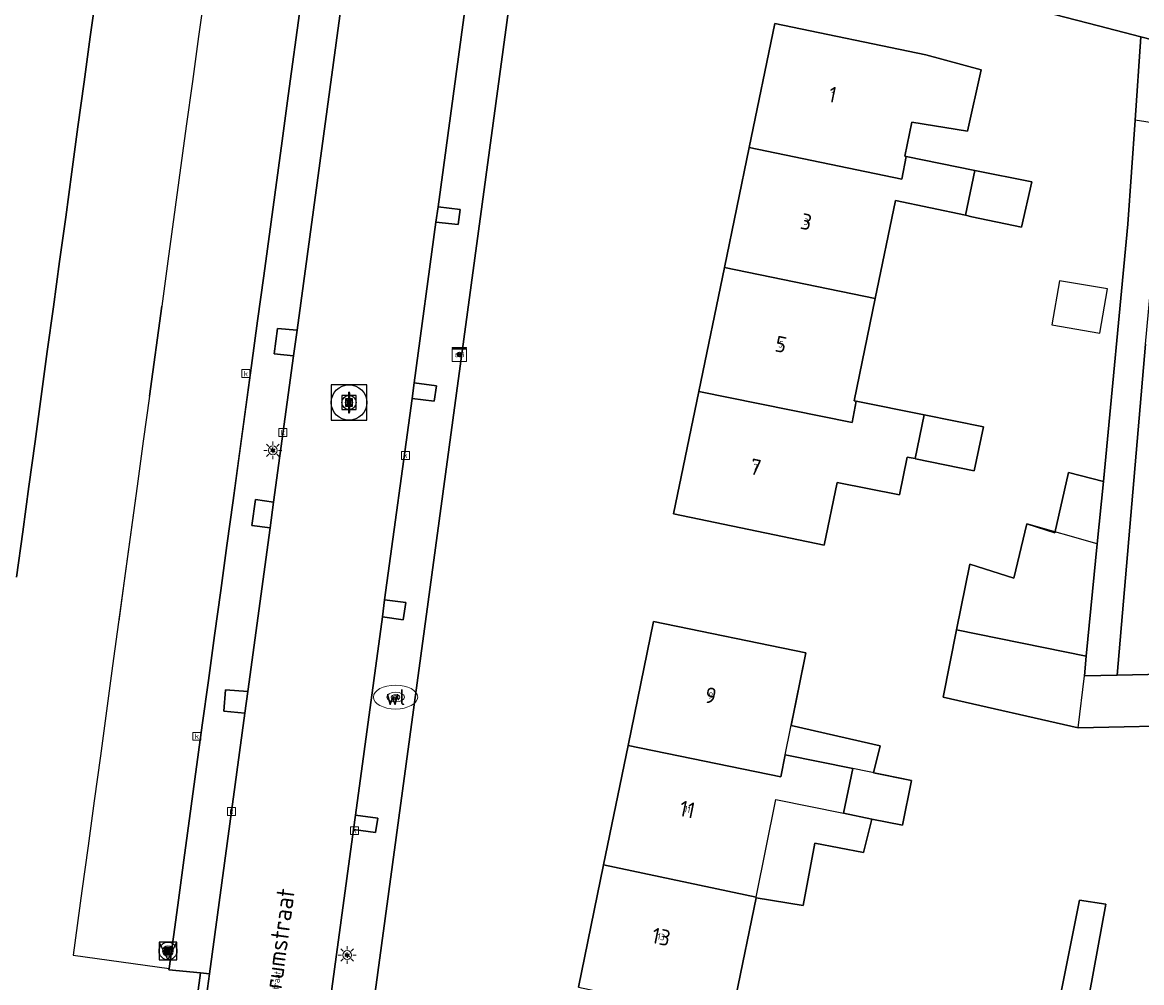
# Model space of a CAD drawing. Header units: metres. Extents: x 197147 to 199131, y 355511 to 356703.
# Tile 132 of 225: x 198381 to 198444, y 355885 to 355939. Entities that reach past the tile are written whole.
import ezdxf
from ezdxf.enums import TextEntityAlignment as Align

# ---------------------------------------------------------------- set-up
doc = ezdxf.new("R2010")
doc.units = ezdxf.units.M
for name, color, linetype, lineweight in [('B-WE-GR-BEPLANTING_CULTUUR_HEESTERS-G', 252, 'Continuous', 18), ('B-WE-KL-ET_LS_OV_LICHTMAST-S', 252, 'Continuous', 25), ('B-WE-KL-WATER_PUT-S', 252, 'Continuous', 25), ('B-WE-KL-WATER_PUT-S @ 0.05', 252, 'Continuous', 25), ('B-WE-KL-WATER_PUT-S @ 0.1', 252, 'Continuous', 25), ('B-WE-KL-WATER_PUT-S @ 0.2', 252, 'Continuous', 25), ('B-WE-KL-WATER_PUT-S @ 0.5 (1)', 252, 'Continuous', 25), ('B-WE-KL-WATER_PUT-S @ 0.5 (2)', 252, 'Continuous', 25), ('B-WE-OG-BEBOUWING_STRAATNAAM-T18', 252, 'Continuous', 18), ('B-WE-OG-TERREIN_ERF-G', 252, 'Continuous', 18), ('B-WE-RI-GWA_KOLK-S', 252, 'Continuous', 25), ('B-WE-RI-GWA_RIOOLPUT-S', 252, 'Continuous', 25), ('B-WE-RI-GWA_RIOOLPUT-S @ 0.05', 252, 'Continuous', 25), ('B-WE-RI-GWA_RIOOLPUT-S @ 0.1', 252, 'Continuous', 25), ('B-WE-RI-GWA_RIOOLPUT-S @ 0.2', 252, 'Continuous', 25), ('B-WE-RI-GWA_RIOOLPUT-S @ 0.5 (1)', 252, 'Continuous', 25), ('B-WE-RI-GWA_RIOOLPUT-S @ 0.5 (2)', 252, 'Continuous', 25), ('B-WE-VH-ONVERHARD-G', 252, 'Continuous', 18), ('B-WE-VH-VERHARDING_ASFALT-G', 252, 'Continuous', 18), ('B-WE-VH-VERHARDING_BEDRIJFSVLOERPLAAT-G', 252, 'Continuous', 18), ('B-WE-VH-VERHARDING_BETONSTRAATSTEEN-G', 252, 'Continuous', 18), ('B-WE-VH-VERHARDING_OPEN-G', 252, 'Continuous', 18), ('B-WE-VH-VERHARDING_TEGEL-G', 252, 'Continuous', 18), ('X-XX-AL-ALGEMEEN-G', 7, 'Continuous', 18), ('X-XX-AL-ALGEMEEN-S', 7, 'Continuous', 25), ('X-XX-AL-ALGEMEEN-S @ 0.05', 7, 'Continuous', 25), ('X-XX-AL-ALGEMEEN-S @ 0.1', 7, 'Continuous', 25), ('X-XX-AL-ALGEMEEN-S @ 0.2', 7, 'Continuous', 25), ('X-XX-AL-ALGEMEEN-S @ 0.5 (1)', 7, 'Continuous', 25), ('X-XX-AL-ALGEMEEN-S @ 0.5 (2)', 7, 'Continuous', 25)]:
    doc.layers.add(name, color=color, linetype=linetype, lineweight=lineweight)
for name, color, linetype in [('B-WE-GR-BEPLANTING_CULTUUR_HEESTERS-GV', 252, 'Continuous'), ('B-WE-IE-MEUBILAIR_WEGMEUBILAIR-GV', 252, 'Continuous'), ('B-WE-IE-MEUBILAIR_WEGMEUBILAIR-S', 252, 'Continuous'), ('B-WE-IE-MEUBILAIR_WEGMEUBILAIR-S @ 0.05', 252, 'Continuous'), ('B-WE-IE-MEUBILAIR_WEGMEUBILAIR-S @ 0.1', 252, 'Continuous'), ('B-WE-IE-MEUBILAIR_WEGMEUBILAIR-S @ 0.2', 252, 'Continuous'), ('B-WE-IE-MEUBILAIR_WEGMEUBILAIR-S @ 0.5 (1)', 252, 'Continuous'), ('B-WE-IE-MEUBILAIR_WEGMEUBILAIR-S @ 0.5 (2)', 252, 'Continuous'), ('B-WE-KL-DATA_CAI-S', 252, 'Continuous'), ('B-WE-OG-BEBOUWING-GV', 252, 'Continuous'), ('B-WE-OG-BEBOUWING_HUISNUMMER-T18', 252, 'Continuous'), ('B-WE-OG-BEBOUWING_STRAATNAAM-T35', 252, 'Continuous'), ('B-WE-OG-TERREIN_ERF-GV', 252, 'Continuous'), ('B-WE-RI-HWA_KOLK-S', 253, 'Continuous'), ('B-WE-VH-ONVERHARD-GV', 253, 'Continuous'), ('B-WE-VH-VERHARDING_ASFALT-GV', 253, 'Continuous'), ('B-WE-VH-VERHARDING_BETON-GV', 253, 'Continuous'), ('B-WE-VH-VERHARDING_BETONSTRAATSTEEN-GV', 253, 'Continuous'), ('B-WE-VH-VERHARDING_OPEN-GV', 253, 'Continuous'), ('B-WE-VH-VERHARDING_TEGEL-GV', 253, 'Continuous')]:
    doc.layers.add(name, color=color, linetype=linetype)
doc.styles.add('NLCS-ISO', font='NLCS-ISO.ttf')
doc.styles.add('NLCS-ISO-ANNOTATIEF-T18', font='NLCS-ISO.ttf', dxfattribs={"height": 1.8})
doc.styles.add('NLCS-ISO-M-T18', font='NLCS-ISO.ttf', dxfattribs={"height": 1.8})
doc.styles.add('NLCS-ISO-M200-T25', font='NLCS-ISO.ttf')

# ---------------------------------------------------------------- blocks, each defined once
blk = doc.blocks.new('BGT-CAIKAST-SO')
at = {"color": 0, "linetype": 'ByBlock', "lineweight": 18}
for points in [[(-2, 2), (2, 2), (2, 1.68), (-2, 1.68)], [(-2, 1.52), (2, 1.52), (2, -2), (-2, -2)]]:
    blk.add_lwpolyline(points, close=True, dxfattribs=at)
at = {"color": 0, "linetype": 'ByBlock', "lineweight": 18, "style": 'NLCS-ISO-M-T18'}
blk.add_text('cai', height=1.5, dxfattribs=at).set_placement((0, 0), align=Align.MIDDLE_CENTER)
blk = doc.blocks.new('BGT-LICHTMAST-SO')
at = {"color": 0, "linetype": 'ByBlock', "lineweight": 18}
for points in [[(-1.25, 0), (-2, 0)], [(-1.41, 1.41), (-0.88, 0.88)], [(0, 2), (0, 1.25)], [(0.88, 0.88), (1.41, 1.41)], [(2, 0), (1.25, 0)], [(-1.41, -1.41), (-0.88, -0.88)], [(0, -1.25), (0, -2)], [(0.88, -0.88), (1.41, -1.41)]]:
    blk.add_lwpolyline(points, dxfattribs=at)
blk.add_circle((0, 0), 1, dxfattribs=at)
blk = doc.blocks.new('BGT-VERKEERSBORDPAAL-SO')
at = {"color": 0, "linetype": 'ByBlock', "lineweight": 18}
blk.add_circle((0, 0), 1.5, dxfattribs=at)
at = {"color": 0, "linetype": 'ByBlock', "lineweight": 18, "style": 'NLCS-ISO-M-T18'}
blk.add_text('vb', height=1.5, dxfattribs=at).set_placement((0, 0.13), align=Align.MIDDLE_CENTER)
blk = doc.blocks.new('BGT-KOLK-SO')
at = {"color": 0, "linetype": 'ByBlock', "lineweight": 18}
blk.add_lwpolyline([(-0.045, -0.045), (0.045, -0.045), (0.045, 0.045), (-0.045, 0.045)], close=True, dxfattribs=at)
at = {"color": 0, "linetype": 'ByBlock', "lineweight": 18, "style": 'NLCS-ISO-M-T18'}
blk.add_text('k', height=0.06, dxfattribs=at).set_placement((0, 0), align=Align.MIDDLE_CENTER)
blk = doc.blocks.new('BGT-WATERLEIDINGPUT-SO')
at = {"color": 0, "linetype": 'ByBlock', "lineweight": 18}
blk.add_ellipse((0, 0), major_axis=(2.5, 0), ratio=0.54, dxfattribs=at)
at = {"color": 0, "linetype": 'ByBlock', "lineweight": 18, "style": 'NLCS-ISO-M-T18'}
blk.add_text('wl', height=1.5, dxfattribs=at).set_placement((0, 0), align=Align.MIDDLE_CENTER)
blk = doc.blocks.new('SIE-WEG_AFVALBAK_TYPE_01')
for radius in [0.25, 0.156]:
    blk.add_circle((0, 0), radius)
blk = doc.blocks.new('*U861')
at = {"layer": 'X-XX-AL-ALGEMEEN-S @ 0.05', "xscale": 0.05, "yscale": 0.05, "zscale": 0.05}
blk.add_blockref('SIE-WEG_AFVALBAK_TYPE_01', (198405.413, 355920.295), dxfattribs=at)
at = {"layer": 'X-XX-AL-ALGEMEEN-S @ 0.1', "xscale": 0.1, "yscale": 0.1, "zscale": 0.1}
blk.add_blockref('SIE-WEG_AFVALBAK_TYPE_01', (198405.413, 355920.295), dxfattribs=at)
at = {"layer": 'X-XX-AL-ALGEMEEN-S @ 0.2', "xscale": 0.2, "yscale": 0.2, "zscale": 0.2}
blk.add_blockref('SIE-WEG_AFVALBAK_TYPE_01', (198405.413, 355920.295), dxfattribs=at)
at = {"layer": 'X-XX-AL-ALGEMEEN-S @ 0.5 (1)', "xscale": 0.5, "yscale": 0.5, "zscale": 0.5}
blk.add_blockref('SIE-WEG_AFVALBAK_TYPE_01', (198405.413, 355920.295), dxfattribs=at)
at = {"layer": 'X-XX-AL-ALGEMEEN-S @ 0.5 (2)', "xscale": 0.5, "yscale": 0.5, "zscale": 0.5}
blk.add_blockref('SIE-WEG_AFVALBAK_TYPE_01', (198405.413, 355920.295), dxfattribs=at)
blk = doc.blocks.new('B-SIE-WEG_LICHTMAST-SO')
at = {"ltscale": 0.1}
for p, q in [((-0.33, 0.19), (-0.67, 0.39)), ((0, 0.39), (0, 0.77)), ((0.33, 0.19), (0.67, 0.39)), ((-0.33, -0.19), (-0.67, -0.39)), ((0, -0.39), (0, -0.77)), ((0.33, -0.19), (0.67, -0.39))]:
    blk.add_line(p, q, dxfattribs=at)
at = {"flags": 128}
for points in [[(-0.35, 0.15), (0.35, 0.15)], [(-0.35, -0.15), (0.35, -0.15)]]:
    blk.add_lwpolyline(points, dxfattribs=at)
at = {"ltscale": 0.1}
blk.add_circle((0, 0), 0.386, dxfattribs=at)
at = {"style": 'NLCS-ISO'}
blk.add_attdef('TYPE', text='', height=0.549, dxfattribs=at).set_placement((0, 0.77), align=Align.BOTTOM_CENTER)
blk = doc.blocks.new('B-SIE-WEG_VERKEERSBORD_PAAL-SO')
blk.add_lwpolyline([(-1, -1), (1, -1), (1, 1), (-1, 1)], close=True)
at = {"flags": 128}
blk.add_lwpolyline([(-1, 1), (0, -1), (1, 1)], close=True, dxfattribs=at)
for radius in [1, 0.171]:
    blk.add_circle((0, 0), radius)
at = {"style": 'NLCS-ISO'}
blk.add_attdef('bordgegevens', text='', height=1.8, dxfattribs=at).set_placement((2.21, 3.21), align=Align.TOP_LEFT)
blk = doc.blocks.new('*U907')
at = {"layer": 'B-WE-IE-MEUBILAIR_WEGMEUBILAIR-S @ 0.05', "xscale": 0.05, "yscale": 0.05, "zscale": 0.05}
blk.add_blockref('B-SIE-WEG_VERKEERSBORD_PAAL-SO', (198388.982, 355886.642), dxfattribs=at)
at = {"layer": 'B-WE-IE-MEUBILAIR_WEGMEUBILAIR-S @ 0.1', "xscale": 0.1, "yscale": 0.1, "zscale": 0.1}
blk.add_blockref('B-SIE-WEG_VERKEERSBORD_PAAL-SO', (198388.982, 355886.642), dxfattribs=at)
at = {"layer": 'B-WE-IE-MEUBILAIR_WEGMEUBILAIR-S @ 0.2', "xscale": 0.2, "yscale": 0.2, "zscale": 0.2}
blk.add_blockref('B-SIE-WEG_VERKEERSBORD_PAAL-SO', (198388.982, 355886.642), dxfattribs=at)
at = {"layer": 'B-WE-IE-MEUBILAIR_WEGMEUBILAIR-S @ 0.5 (1)', "xscale": 0.5, "yscale": 0.5, "zscale": 0.5}
blk.add_blockref('B-SIE-WEG_VERKEERSBORD_PAAL-SO', (198388.982, 355886.642), dxfattribs=at)
at = {"layer": 'B-WE-IE-MEUBILAIR_WEGMEUBILAIR-S @ 0.5 (2)', "xscale": 0.5, "yscale": 0.5, "zscale": 0.5}
blk.add_blockref('B-SIE-WEG_VERKEERSBORD_PAAL-SO', (198388.982, 355886.642), dxfattribs=at)
blk = doc.blocks.new('SRI-PUT_INSPECTIE-SO')
at = {"lineweight": -3, "flags": 128}
blk.add_lwpolyline([(-2, -2), (2, -2), (2, 2), (-2, 2)], close=True, dxfattribs=at)
at = {"lineweight": -3, "ltscale": 1.5}
blk.add_circle((0, 0), 2, dxfattribs=at)
at = {"ltscale": 0.1, "style": 'NLCS-ISO'}
blk.add_text('I', height=2.5, dxfattribs=at).set_placement((0, -0.01), align=Align.MIDDLE_CENTER)
blk = doc.blocks.new('*U1067')
at = {"layer": 'B-WE-RI-GWA_RIOOLPUT-S @ 0.05', "xscale": 0.05, "yscale": 0.05, "zscale": 0.05}
blk.add_blockref('SRI-PUT_INSPECTIE-SO', (198399.19, 355917.588), dxfattribs=at)
at = {"layer": 'B-WE-RI-GWA_RIOOLPUT-S @ 0.1', "xscale": 0.1, "yscale": 0.1, "zscale": 0.1}
blk.add_blockref('SRI-PUT_INSPECTIE-SO', (198399.19, 355917.588), dxfattribs=at)
at = {"layer": 'B-WE-RI-GWA_RIOOLPUT-S @ 0.2', "xscale": 0.2, "yscale": 0.2, "zscale": 0.2}
blk.add_blockref('SRI-PUT_INSPECTIE-SO', (198399.19, 355917.588), dxfattribs=at)
at = {"layer": 'B-WE-RI-GWA_RIOOLPUT-S @ 0.5 (1)', "xscale": 0.5, "yscale": 0.5, "zscale": 0.5}
blk.add_blockref('SRI-PUT_INSPECTIE-SO', (198399.19, 355917.588), dxfattribs=at)
at = {"layer": 'B-WE-RI-GWA_RIOOLPUT-S @ 0.5 (2)', "xscale": 0.5, "yscale": 0.5, "zscale": 0.5}
blk.add_blockref('SRI-PUT_INSPECTIE-SO', (198399.19, 355917.588), dxfattribs=at)
blk = doc.blocks.new('SKL-WATERLEIDINGPUT-SO')
at = {"color": 0, "linetype": 'ByBlock', "lineweight": 18}
blk.add_ellipse((0, 0), major_axis=(2.5, 0), ratio=0.54, dxfattribs=at)
at = {"color": 0, "linetype": 'ByBlock', "lineweight": 18, "style": 'NLCS-ISO'}
blk.add_text('wl', height=1.8, dxfattribs=at).set_placement((0, 0), align=Align.MIDDLE_CENTER)
blk = doc.blocks.new('*U1172')
at = {"layer": 'B-WE-KL-WATER_PUT-S @ 0.05', "xscale": 0.05, "yscale": 0.05, "zscale": 0.05}
blk.add_blockref('SKL-WATERLEIDINGPUT-SO', (198401.813, 355900.969), dxfattribs=at)
at = {"layer": 'B-WE-KL-WATER_PUT-S @ 0.1', "xscale": 0.1, "yscale": 0.1, "zscale": 0.1}
blk.add_blockref('SKL-WATERLEIDINGPUT-SO', (198401.813, 355900.969), dxfattribs=at)
at = {"layer": 'B-WE-KL-WATER_PUT-S @ 0.2', "xscale": 0.2, "yscale": 0.2, "zscale": 0.2}
blk.add_blockref('SKL-WATERLEIDINGPUT-SO', (198401.813, 355900.969), dxfattribs=at)
at = {"layer": 'B-WE-KL-WATER_PUT-S @ 0.5 (1)', "xscale": 0.5, "yscale": 0.5, "zscale": 0.5}
blk.add_blockref('SKL-WATERLEIDINGPUT-SO', (198401.813, 355900.969), dxfattribs=at)
at = {"layer": 'B-WE-KL-WATER_PUT-S @ 0.5 (2)', "xscale": 0.5, "yscale": 0.5, "zscale": 0.5}
blk.add_blockref('SKL-WATERLEIDINGPUT-SO', (198401.813, 355900.969), dxfattribs=at)

msp = doc.modelspace()

# ---------------------------------------------------------------- linework, layer by layer
at = {"layer": 'B-WE-GR-BEPLANTING_CULTUUR_HEESTERS-G', "ltscale": 0.2, "flags": 128}
msp.add_lwpolyline([(198396.456, 355939.963), (198396.11, 355937.426), (198395.764, 355934.889), (198395.418, 355932.353), (198395.072, 355929.816), (198394.726, 355927.279), (198394.38, 355924.742), (198394.033, 355922.205), (198393.687, 355919.669), (198393.341, 355917.132), (198392.995, 355914.595), (198392.995, 355914.595), (198392.649, 355912.058), (198392.303, 355909.522), (198391.957, 355906.985), (198391.61, 355904.448), (198391.264, 355901.911), (198390.918, 355899.375), (198390.572, 355896.838), (198390.226, 355894.301), (198389.88, 355891.764), (198389.534, 355889.228), (198389.045, 355885.648), (198389.037, 355885.588), (198390.817, 355885.407), (198391.314, 355885.357), (198393.315, 355900.053), (198392.123, 355900.176), (198392.226, 355901.375), (198393.481, 355901.278), (198394.739, 355910.517), (198393.703, 355910.645), (198393.914, 355912.109), (198394.935, 355911.956), (198396.06, 355920.216), (198394.966, 355920.325), (198395.161, 355921.755), (198396.257, 355921.668), (198400.164, 355950.366)], dxfattribs=at)
at = {"layer": 'B-WE-GR-BEPLANTING_CULTUUR_HEESTERS-GV', "flags": 128}
for points in [[(198392.995, 355914.595), (198392.649, 355912.058), (198392.303, 355909.522), (198391.957, 355906.985), (198391.61, 355904.448), (198391.264, 355901.911), (198390.918, 355899.375), (198389.88, 355891.764), (198389.534, 355889.228), (198389.045, 355885.648), (198389.037, 355885.588), (198390.817, 355885.407), (198391.314, 355885.357), (198393.315, 355900.053), (198392.123, 355900.176), (198392.226, 355901.375), (198393.481, 355901.278), (198394.739, 355910.517), (198393.703, 355910.645), (198393.914, 355912.109), (198394.935, 355911.956), (198396.06, 355920.216), (198394.966, 355920.325), (198395.161, 355921.755), (198396.257, 355921.668), (198400.164, 355950.366)], [(198396.456, 355939.963), (198395.764, 355934.889), (198395.418, 355932.353), (198394.38, 355924.742), (198394.033, 355922.205), (198393.687, 355919.669), (198392.995, 355914.595)]]:
    msp.add_lwpolyline(points, dxfattribs=at)
at = {"layer": 'B-WE-IE-MEUBILAIR_WEGMEUBILAIR-GV', "flags": 128}
for points in [[(198404.089, 355927.771), (198405.342, 355927.629), (198405.462, 355928.476), (198404.207, 355928.637), (198404.089, 355927.771)], [(198396.06, 355920.216), (198396.257, 355921.668), (198395.161, 355921.755), (198394.966, 355920.325), (198396.06, 355920.216)], [(198402.74, 355917.823), (198403.992, 355917.672), (198404.13, 355918.525), (198402.858, 355918.693), (198402.74, 355917.823)], [(198394.739, 355910.517), (198394.935, 355911.956), (198393.914, 355912.109), (198393.703, 355910.645), (198394.739, 355910.517)], [(198401.198, 355906.46), (198401.068, 355905.497), (198402.246, 355905.334), (198402.394, 355906.306), (198401.198, 355906.46)], [(198393.481, 355901.278), (198392.226, 355901.375), (198392.123, 355900.176), (198393.315, 355900.053), (198393.481, 355901.278)], [(198399.441, 355893.505), (198400.691, 355893.332), (198400.805, 355894.145), (198399.55, 355894.308), (198399.441, 355893.505)]]:
    msp.add_lwpolyline(points, dxfattribs=at)
at = {"layer": 'B-WE-OG-BEBOUWING-GV', "flags": 128}
for points in [[(198431.704, 355937.207), (198423.197, 355938.965), (198421.752, 355931.973), (198430.349, 355930.196), (198430.601, 355931.466), (198430.521, 355931.482), (198430.918, 355933.404), (198434.062, 355932.906), (198434.835, 355936.363), (198431.704, 355937.207)], [(198421.752, 355931.973), (198420.352, 355925.2)], [(198434.471, 355930.684), (198430.601, 355931.466)], [(198433.94, 355928.151), (198434.31, 355928.072), (198437.098, 355927.475), (198437.683, 355930.035), (198434.471, 355930.684), (198433.94, 355928.151)], [(198428.861, 355923.452), (198430.006, 355928.992), (198433.94, 355928.151)], [(198427.789, 355917.664), (198427.67, 355917.688), (198428.861, 355923.452), (198420.352, 355925.2), (198418.908, 355918.215)], [(198426.716, 355913.075), (198430.224, 355912.374), (198430.662, 355914.511), (198431.1, 355914.421), (198431.62, 355916.886), (198427.789, 355917.664), (198427.552, 355916.462), (198418.908, 355918.215), (198417.479, 355911.298), (198425.986, 355909.54), (198426.716, 355913.075)], [(198431.1, 355914.421), (198431.129, 355914.415), (198434.426, 355913.741), (198434.954, 355916.21), (198431.62, 355916.886)], [(198440.754, 355903.274), (198441.361, 355909.619), (198441.722, 355913.139), (198439.759, 355913.63), (198438.987, 355910.227), (198437.398, 355910.744), (198436.669, 355907.679), (198434.188, 355908.463), (198433.447, 355904.764)], [(198428.67, 355894.089), (198430.397, 355893.738), (198430.9, 355896.264), (198428.765, 355896.696), (198429.14, 355898.214), (198424.116, 355899.37), (198424.949, 355903.472), (198416.355, 355905.235), (198414.919, 355898.241), (198423.53, 355896.47), (198423.777, 355897.703), (198427.595, 355896.937)], [(198440.306, 355899.231), (198447.186, 355899.377), (198446.831, 355902.29), (198442.498, 355902.198), (198440.647, 355902.158), (198440.754, 355903.274), (198433.447, 355904.764), (198432.685, 355900.959), (198440.306, 355899.231)], [(198414.919, 355898.241), (198413.535, 355891.499)], [(198422.136, 355889.637), (198424.785, 355889.205), (198425.453, 355892.72), (198428.197, 355892.201), (198428.67, 355894.089), (198427.064, 355894.417), (198427.595, 355896.937)], [(198422.136, 355889.637), (198422.145, 355889.68), (198413.535, 355891.499), (198412.119, 355884.597), (198420.741, 355882.779), (198421.004, 355884.078), (198422.136, 355889.637)]]:
    msp.add_lwpolyline(points, dxfattribs=at)
at = {"layer": 'B-WE-OG-BEBOUWING-GV', "ltscale": 0.2, "flags": 128}
for points in [[(198431.704, 355937.207), (198423.197, 355938.965), (198421.752, 355931.973), (198430.349, 355930.196), (198430.601, 355931.466), (198430.521, 355931.482), (198430.918, 355933.404), (198434.062, 355932.906), (198434.835, 355936.363), (198431.704, 355937.207)], [(198430.601, 355931.466), (198430.349, 355930.196), (198421.752, 355931.973), (198420.352, 355925.2), (198428.861, 355923.452), (198430.006, 355928.992), (198433.94, 355928.151), (198434.471, 355930.684), (198430.601, 355931.466)], [(198433.94, 355928.151), (198434.31, 355928.072), (198437.098, 355927.475), (198437.683, 355930.035), (198434.471, 355930.684), (198433.94, 355928.151)], [(198418.908, 355918.215), (198427.552, 355916.462), (198427.789, 355917.664), (198427.67, 355917.688), (198428.861, 355923.452), (198420.352, 355925.2), (198418.908, 355918.215)], [(198441.517, 355921.501), (198441.944, 355923.997), (198439.248, 355924.457), (198438.822, 355921.962), (198441.517, 355921.501)], [(198426.716, 355913.075), (198430.224, 355912.374), (198430.662, 355914.511), (198431.1, 355914.421), (198431.62, 355916.886), (198427.789, 355917.664), (198427.552, 355916.462), (198418.908, 355918.215), (198417.479, 355911.298), (198425.986, 355909.54), (198426.716, 355913.075)], [(198431.62, 355916.886), (198431.1, 355914.421), (198431.129, 355914.415), (198434.426, 355913.741), (198434.954, 355916.21), (198431.62, 355916.886)], [(198436.669, 355907.679), (198434.188, 355908.463), (198433.447, 355904.764), (198440.754, 355903.274), (198441.361, 355909.619), (198437.398, 355910.744), (198436.669, 355907.679)], [(198414.919, 355898.241), (198423.53, 355896.47), (198423.777, 355897.703), (198424.949, 355903.472), (198416.355, 355905.235), (198414.919, 355898.241)], [(198433.447, 355904.764), (198432.685, 355900.959), (198440.306, 355899.231), (198440.647, 355902.158), (198440.754, 355903.274), (198433.447, 355904.764)], [(198414.919, 355898.241), (198413.535, 355891.499), (198422.145, 355889.68), (198423.255, 355895.19), (198427.076, 355894.413), (198427.594, 355896.932), (198423.777, 355897.703), (198423.53, 355896.47), (198414.919, 355898.241)], [(198428.67, 355894.089), (198430.397, 355893.738), (198430.9, 355896.264), (198427.594, 355896.932), (198427.076, 355894.413), (198428.67, 355894.089)], [(198422.136, 355889.637), (198422.145, 355889.68), (198413.535, 355891.499), (198412.119, 355884.597), (198420.741, 355882.779), (198421.004, 355884.078), (198422.136, 355889.637)]]:
    msp.add_lwpolyline(points, close=True, dxfattribs=at)
at = {"layer": 'B-WE-OG-TERREIN_ERF-G', "ltscale": 0.2, "flags": 128}
for points in [[(198408.706, 355943.619), (198397.773, 355863)], [(198444.089, 355920.885), (198442.498, 355902.198), (198440.647, 355902.158), (198440.306, 355899.231), (198432.685, 355900.959), (198433.447, 355904.764), (198434.188, 355908.463), (198436.669, 355907.679), (198437.398, 355910.744), (198441.361, 355909.619), (198443.093, 355927.653), (198443.506, 355933.517), (198443.837, 355938.217), (198441.447, 355938.84), (198435.834, 355940.303)], [(198412.119, 355884.597), (198413.535, 355891.499), (198414.919, 355898.241), (198416.355, 355905.235), (198424.949, 355903.472), (198423.777, 355897.703), (198427.594, 355896.932), (198430.9, 355896.264), (198430.397, 355893.738), (198428.67, 355894.089), (198427.076, 355894.413), (198423.255, 355895.19), (198422.145, 355889.68), (198422.136, 355889.637), (198421.004, 355884.078)], [(198436.949, 355872.303), (198440.374, 355889.508), (198441.862, 355889.288), (198439.56, 355876.757)]]:
    msp.add_lwpolyline(points, dxfattribs=at)
for points in [[(198434.31, 355928.072), (198433.94, 355928.151), (198430.006, 355928.992), (198428.861, 355923.452), (198427.67, 355917.688), (198427.789, 355917.664), (198431.62, 355916.886), (198434.954, 355916.21), (198434.426, 355913.741), (198431.129, 355914.415), (198431.1, 355914.421), (198430.662, 355914.511), (198430.224, 355912.374), (198426.716, 355913.075), (198425.986, 355909.54), (198417.479, 355911.298), (198418.908, 355918.215), (198420.352, 355925.2), (198421.752, 355931.973), (198423.197, 355938.965), (198431.704, 355937.207), (198434.835, 355936.363), (198434.062, 355932.906), (198430.918, 355933.404), (198430.521, 355931.482), (198430.601, 355931.466), (198434.471, 355930.684), (198437.683, 355930.035), (198437.098, 355927.475), (198434.31, 355928.072)], [(198441.944, 355923.997), (198441.517, 355921.501), (198438.822, 355921.962), (198439.248, 355924.457), (198441.944, 355923.997)], [(198438.72, 355872.35), (198439.56, 355876.757), (198441.862, 355889.288), (198440.374, 355889.508), (198436.949, 355872.303), (198435.661, 355865.758), (198434.999, 355864.896), (198437.627, 355864.381), (198437.557, 355865.326), (198438.72, 355872.35)]]:
    msp.add_lwpolyline(points, close=True, dxfattribs=at)
at = {"layer": 'B-WE-OG-TERREIN_ERF-GV', "flags": 128}
for points in [[(198408.706, 355943.619), (198397.773, 355863)], [(198447.186, 355899.377), (198440.306, 355899.231), (198432.685, 355900.959), (198433.447, 355904.764), (198434.188, 355908.463), (198436.669, 355907.679), (198437.398, 355910.744), (198438.987, 355910.227), (198439.759, 355913.63), (198441.722, 355913.139), (198443.093, 355927.653), (198443.506, 355933.517), (198443.837, 355938.217), (198441.447, 355938.84), (198435.834, 355940.303)], [(198434.31, 355928.072), (198433.94, 355928.151), (198430.006, 355928.992), (198428.861, 355923.452), (198427.67, 355917.688), (198427.789, 355917.664), (198431.62, 355916.886), (198434.954, 355916.21), (198434.426, 355913.741), (198431.129, 355914.415), (198431.1, 355914.421), (198430.662, 355914.511), (198430.224, 355912.374), (198426.716, 355913.075), (198425.986, 355909.54), (198417.479, 355911.298), (198418.908, 355918.215), (198420.352, 355925.2), (198421.752, 355931.973), (198423.197, 355938.965), (198431.704, 355937.207), (198434.835, 355936.363), (198434.062, 355932.906), (198430.918, 355933.404), (198430.521, 355931.482), (198430.601, 355931.466), (198434.471, 355930.684), (198437.683, 355930.035), (198437.098, 355927.475), (198434.31, 355928.072)], [(198444.089, 355920.885), (198442.498, 355902.198), (198446.831, 355902.29)], [(198412.119, 355884.597), (198413.535, 355891.499), (198414.919, 355898.241), (198416.355, 355905.235), (198424.949, 355903.472), (198424.116, 355899.37), (198429.14, 355898.214), (198428.765, 355896.696), (198430.9, 355896.264), (198430.397, 355893.738), (198428.67, 355894.089), (198428.197, 355892.201), (198425.453, 355892.72), (198424.785, 355889.205), (198422.136, 355889.637), (198421.004, 355884.078)], [(198427.793, 355859.973), (198427.579, 355860.016), (198428.83, 355866.189), (198432.108, 355865.502), (198434.999, 355864.896), (198435.661, 355865.758), (198436.949, 355872.303), (198437.867, 355877.006), (198440.374, 355889.508), (198441.862, 355889.288), (198439.56, 355876.757), (198442.714, 355876.157), (198441.874, 355871.75), (198438.72, 355872.35), (198437.557, 355865.326), (198437.627, 355864.381), (198441.065, 355863.689), (198443.839, 355863.13), (198442.59, 355856.977)]]:
    msp.add_lwpolyline(points, dxfattribs=at)
at = {"layer": 'B-WE-VH-ONVERHARD-G', "ltscale": 0.2, "flags": 128}
for points in [[(198404.207, 355928.637), (198404.089, 355927.771), (198405.342, 355927.629), (198405.462, 355928.476), (198404.207, 355928.637)], [(198396.257, 355921.668), (198395.161, 355921.755), (198394.966, 355920.325), (198396.06, 355920.216), (198396.257, 355921.668)], [(198402.858, 355918.693), (198402.74, 355917.823), (198403.992, 355917.672), (198404.13, 355918.525), (198402.858, 355918.693)], [(198394.739, 355910.517), (198394.935, 355911.956), (198393.914, 355912.109), (198393.703, 355910.645), (198394.739, 355910.517)], [(198401.198, 355906.46), (198401.068, 355905.497), (198402.246, 355905.334), (198402.394, 355906.306), (198401.198, 355906.46)], [(198393.315, 355900.053), (198393.481, 355901.278), (198392.226, 355901.375), (198392.123, 355900.176), (198393.315, 355900.053)], [(198399.441, 355893.505), (198400.691, 355893.332), (198400.805, 355894.145), (198399.55, 355894.308), (198399.441, 355893.505)]]:
    msp.add_lwpolyline(points, close=True, dxfattribs=at)
at = {"layer": 'B-WE-VH-ONVERHARD-GV', "flags": 128}
for points in [[(198404.207, 355928.637), (198404.089, 355927.771), (198405.342, 355927.629), (198405.462, 355928.476), (198404.207, 355928.637)], [(198396.257, 355921.668), (198395.161, 355921.755), (198394.966, 355920.325), (198396.06, 355920.216), (198396.257, 355921.668)], [(198402.858, 355918.693), (198402.74, 355917.823), (198403.992, 355917.672), (198404.13, 355918.525), (198402.858, 355918.693)], [(198394.739, 355910.517), (198394.935, 355911.956), (198393.914, 355912.109), (198393.703, 355910.645), (198394.739, 355910.517)], [(198401.198, 355906.46), (198401.068, 355905.497), (198402.246, 355905.334), (198402.394, 355906.306), (198401.198, 355906.46)], [(198393.315, 355900.053), (198393.481, 355901.278), (198392.226, 355901.375), (198392.123, 355900.176), (198393.315, 355900.053)], [(198399.441, 355893.505), (198400.691, 355893.332), (198400.805, 355894.145), (198399.55, 355894.308), (198399.441, 355893.505)]]:
    msp.add_lwpolyline(points, dxfattribs=at)
at = {"layer": 'B-WE-VH-VERHARDING_ASFALT-G', "ltscale": 0.2, "flags": 128}
for points in [[(198400.164, 355950.366), (198396.257, 355921.668), (198396.06, 355920.216), (198394.935, 355911.956), (198394.739, 355910.517), (198393.481, 355901.278), (198393.315, 355900.053), (198391.314, 355885.357), (198389.968, 355875.419)], [(198397.677, 355880.501), (198399.441, 355893.505), (198399.55, 355894.308), (198401.068, 355905.497), (198401.198, 355906.46), (198402.74, 355917.823), (198402.858, 355918.693), (198404.089, 355927.771), (198404.089, 355927.771), (198404.207, 355928.637), (198406.204, 355943.36)]]:
    msp.add_lwpolyline(points, dxfattribs=at)
at = {"layer": 'B-WE-VH-VERHARDING_ASFALT-GV', "flags": 128}
for points in [[(198418.75, 355953.29), (198401.179, 355957.833), (198400.965, 355956.327), (198400.164, 355950.366), (198396.257, 355921.668), (198396.06, 355920.216), (198394.935, 355911.956), (198394.739, 355910.517), (198393.481, 355901.278), (198393.315, 355900.053), (198391.314, 355885.357), (198389.968, 355875.419)], [(198397.677, 355880.501), (198399.441, 355893.505), (198399.55, 355894.308), (198401.068, 355905.497), (198401.198, 355906.46), (198402.74, 355917.823), (198402.858, 355918.693), (198404.089, 355927.771), (198404.207, 355928.637), (198406.204, 355943.36), (198406.295, 355944.032), (198406.369, 355944.306), (198406.579, 355945.079), (198407.095, 355946.115), (198407.849, 355947.064), (198408.81, 355947.847), (198409.919, 355948.403), (198411.093, 355948.702), (198412.249, 355948.748), (198413.321, 355948.578), (198415.038, 355948.134), (198416.353, 355947.794), (198417.98, 355947.374)]]:
    msp.add_lwpolyline(points, dxfattribs=at)
at = {"layer": 'B-WE-VH-VERHARDING_BEDRIJFSVLOERPLAAT-G', "ltscale": 0.2, "flags": 128}
msp.add_lwpolyline([(198389.485, 355875.483), (198389.968, 355875.419), (198391.314, 355885.357), (198390.817, 355885.407), (198389.485, 355875.483)], close=True, dxfattribs=at)
at = {"layer": 'B-WE-VH-VERHARDING_BETON-GV', "flags": 128}
msp.add_lwpolyline([(198389.485, 355875.483), (198389.968, 355875.419), (198391.314, 355885.357), (198390.817, 355885.407), (198389.485, 355875.483)], dxfattribs=at)
at = {"layer": 'B-WE-VH-VERHARDING_BETONSTRAATSTEEN-G', "ltscale": 0.2, "flags": 128}
for points in [[(198384.947, 355940.755), (198384.601, 355938.221), (198384.254, 355935.675), (198383.908, 355933.14), (198383.562, 355930.603), (198383.215, 355928.052), (198382.872, 355925.536), (198382.524, 355922.989), (198382.179, 355920.458), (198381.835, 355917.934), (198381.488, 355915.387), (198381.142, 355912.851), (198380.793, 355910.292), (198380.445, 355907.741)], [(198391.053, 355940.78), (198390.706, 355938.243), (198390.36, 355935.706), (198390.014, 355933.17), (198389.668, 355930.633), (198389.322, 355928.096), (198388.976, 355925.559), (198388.63, 355923.023), (198388.284, 355920.486), (198387.938, 355917.949), (198387.591, 355915.412), (198387.245, 355912.876), (198386.899, 355910.339), (198386.553, 355907.802), (198386.553, 355907.802), (198386.207, 355905.265), (198385.861, 355902.728), (198385.515, 355900.192), (198385.169, 355897.655), (198384.822, 355895.118), (198384.476, 355892.581), (198384.13, 355890.045), (198383.633, 355886.4), (198389.045, 355885.648), (198389.534, 355889.228), (198389.88, 355891.764), (198390.226, 355894.301), (198390.572, 355896.838), (198390.918, 355899.375), (198391.264, 355901.911), (198391.61, 355904.448), (198391.957, 355906.985), (198392.303, 355909.522), (198392.649, 355912.058), (198392.995, 355914.595), (198393.341, 355917.132), (198393.687, 355919.669), (198394.033, 355922.205), (198394.38, 355924.742), (198394.726, 355927.279), (198395.072, 355929.816), (198395.418, 355932.353), (198395.764, 355934.889), (198396.11, 355937.426), (198396.456, 355939.963)], [(198389.485, 355875.483), (198390.817, 355885.407), (198389.037, 355885.588), (198389.045, 355885.648), (198383.633, 355886.4), (198384.13, 355890.045), (198384.476, 355892.581), (198384.822, 355895.118), (198385.169, 355897.655), (198385.515, 355900.192), (198385.861, 355902.728), (198386.207, 355905.265), (198386.207, 355905.265), (198386.553, 355907.802), (198386.899, 355910.339), (198387.245, 355912.876), (198387.591, 355915.412), (198387.938, 355917.949), (198388.284, 355920.486), (198388.63, 355923.023), (198388.976, 355925.559), (198389.322, 355928.096), (198389.668, 355930.633), (198390.014, 355933.17), (198390.36, 355935.706), (198390.706, 355938.243), (198391.053, 355940.78)]]:
    msp.add_lwpolyline(points, dxfattribs=at)
at = {"layer": 'B-WE-VH-VERHARDING_BETONSTRAATSTEEN-GV', "flags": 128}
for points in [[(198384.947, 355940.755), (198384.601, 355938.221), (198384.254, 355935.675), (198383.908, 355933.14), (198383.562, 355930.603), (198383.215, 355928.052), (198382.872, 355925.536), (198382.524, 355922.989), (198382.179, 355920.458), (198381.835, 355917.934), (198381.488, 355915.387), (198381.142, 355912.851), (198380.793, 355910.292), (198380.445, 355907.741)], [(198391.053, 355940.78), (198390.706, 355938.243), (198390.36, 355935.706), (198390.014, 355933.17), (198388.976, 355925.559), (198388.63, 355923.023), (198387.938, 355917.949), (198387.591, 355915.412), (198387.245, 355912.876), (198386.553, 355907.802), (198386.207, 355905.265)], [(198387.245, 355912.876), (198385.861, 355902.728), (198385.515, 355900.192), (198385.169, 355897.655), (198384.822, 355895.118), (198384.476, 355892.581), (198384.13, 355890.045), (198383.633, 355886.4), (198389.045, 355885.648), (198389.534, 355889.228), (198389.88, 355891.764), (198390.918, 355899.375), (198391.264, 355901.911), (198391.61, 355904.448), (198391.957, 355906.985), (198392.303, 355909.522), (198392.649, 355912.058), (198393.687, 355919.669), (198394.033, 355922.205), (198394.38, 355924.742), (198395.418, 355932.353), (198395.764, 355934.889), (198396.456, 355939.963)], [(198387.938, 355917.949), (198388.63, 355923.023)], [(198372.761, 355881.066), (198383.78, 355879.491), (198384.772, 355879.258), (198385.688, 355878.858), (198386.976, 355877.897), (198387.787, 355876.934), (198387.609, 355875.73), (198389.485, 355875.483), (198390.817, 355885.407), (198389.037, 355885.588), (198389.045, 355885.648)]]:
    msp.add_lwpolyline(points, dxfattribs=at)
at = {"layer": 'B-WE-VH-VERHARDING_OPEN-G', "ltscale": 0.2, "flags": 128}
msp.add_lwpolyline([(198380.445, 355907.741), (198380.793, 355910.292), (198380.793, 355910.292), (198381.142, 355912.851), (198381.488, 355915.387), (198381.835, 355917.934), (198382.179, 355920.458), (198382.524, 355922.989), (198382.872, 355925.536), (198383.215, 355928.052), (198383.562, 355930.603), (198383.908, 355933.14), (198384.254, 355935.675), (198384.601, 355938.221), (198384.947, 355940.755), (198385.295, 355943.312), (198385.641, 355945.843), (198385.986, 355948.38), (198386.344, 355951.002), (198380.651, 355951.785)], dxfattribs=at)
for points in [[(198443.506, 355933.517), (198445.321, 355933.236), (198445.404, 355934.021), (198445.795, 355937.706), (198443.837, 355938.217), (198443.506, 355933.517)], [(198445.321, 355933.236), (198443.506, 355933.517), (198443.093, 355927.653), (198441.361, 355909.619), (198440.754, 355903.274), (198440.647, 355902.158), (198442.498, 355902.198), (198444.089, 355920.885), (198444.612, 355926.559), (198445.321, 355933.236)]]:
    msp.add_lwpolyline(points, close=True, dxfattribs=at)
at = {"layer": 'B-WE-VH-VERHARDING_OPEN-GV', "flags": 128}
for points in [[(198380.445, 355907.741), (198380.793, 355910.292), (198381.142, 355912.851), (198381.488, 355915.387), (198381.835, 355917.934), (198382.179, 355920.458), (198382.524, 355922.989), (198382.872, 355925.536), (198383.215, 355928.052), (198383.562, 355930.603), (198383.908, 355933.14), (198384.254, 355935.675), (198384.601, 355938.221), (198384.947, 355940.755), (198385.295, 355943.312), (198385.641, 355945.843), (198385.986, 355948.38), (198386.344, 355951.002), (198380.651, 355951.785)], [(198445.321, 355933.236), (198445.404, 355934.021), (198445.795, 355937.706), (198443.837, 355938.217), (198443.506, 355933.517)], [(198441.722, 355913.139), (198441.361, 355909.619), (198440.754, 355903.274), (198440.647, 355902.158), (198442.498, 355902.198), (198444.089, 355920.885), (198444.612, 355926.559), (198445.321, 355933.236), (198443.506, 355933.517), (198443.093, 355927.653), (198441.722, 355913.139)], [(198438.72, 355872.35), (198439.56, 355876.757), (198441.862, 355889.288), (198440.374, 355889.508), (198437.867, 355877.006), (198436.949, 355872.303), (198435.661, 355865.758), (198434.999, 355864.896), (198437.627, 355864.381), (198437.557, 355865.326), (198438.72, 355872.35)]]:
    msp.add_lwpolyline(points, dxfattribs=at)
at = {"layer": 'B-WE-VH-VERHARDING_TEGEL-G', "ltscale": 0.2, "flags": 128}
for points in [[(198451.261, 355938.772), (198434.344, 355943.144), (198434.034, 355942.007), (198432.403, 355942.449), (198432.667, 355943.578), (198426.111, 355945.272), (198425.816, 355944.143), (198424.366, 355944.499), (198424.655, 355945.649), (198417.98, 355947.374), (198417.665, 355944.947), (198429.884, 355941.854), (198435.834, 355940.303), (198441.447, 355938.84), (198441.447, 355938.84), (198443.837, 355938.217), (198445.795, 355937.706)], [(198406.204, 355943.36), (198404.207, 355928.637), (198405.462, 355928.476), (198405.342, 355927.629), (198404.089, 355927.771), (198402.858, 355918.693), (198404.13, 355918.525), (198403.992, 355917.672), (198402.74, 355917.823), (198401.198, 355906.46), (198402.394, 355906.306), (198402.246, 355905.334), (198401.068, 355905.497), (198399.55, 355894.308), (198399.55, 355894.308), (198400.805, 355894.145), (198400.691, 355893.332), (198399.441, 355893.505), (198397.677, 355880.501)], [(198397.773, 355863), (198408.706, 355943.619)]]:
    msp.add_lwpolyline(points, dxfattribs=at)
at = {"layer": 'B-WE-VH-VERHARDING_TEGEL-GV', "flags": 128}
for points in [[(198417.665, 355944.947), (198429.884, 355941.854), (198435.834, 355940.303), (198441.447, 355938.84), (198443.837, 355938.217), (198445.795, 355937.706)], [(198397.773, 355863), (198408.706, 355943.619)], [(198406.204, 355943.36), (198404.207, 355928.637), (198405.462, 355928.476), (198405.342, 355927.629), (198404.089, 355927.771), (198402.858, 355918.693), (198404.13, 355918.525), (198403.992, 355917.672), (198402.74, 355917.823), (198401.198, 355906.46), (198402.394, 355906.306), (198402.246, 355905.334), (198401.068, 355905.497), (198399.55, 355894.308)], [(198399.55, 355894.308), (198400.805, 355894.145), (198400.691, 355893.332), (198399.441, 355893.505), (198397.677, 355880.501)]]:
    msp.add_lwpolyline(points, dxfattribs=at)
at = {"layer": 'X-XX-AL-ALGEMEEN-G', "ltscale": 0.2, "flags": 128}
for points in [[(198404.089, 355927.771), (198405.342, 355927.629), (198405.462, 355928.476), (198404.207, 355928.637), (198404.089, 355927.771)], [(198396.06, 355920.216), (198396.257, 355921.668), (198395.161, 355921.755), (198394.966, 355920.325), (198396.06, 355920.216)], [(198402.74, 355917.823), (198403.992, 355917.672), (198404.13, 355918.525), (198402.858, 355918.693), (198402.74, 355917.823)], [(198394.739, 355910.517), (198394.935, 355911.956), (198393.914, 355912.109), (198393.703, 355910.645), (198394.739, 355910.517)], [(198401.198, 355906.46), (198401.068, 355905.497), (198402.246, 355905.334), (198402.394, 355906.306), (198401.198, 355906.46)], [(198393.481, 355901.278), (198392.226, 355901.375), (198392.123, 355900.176), (198393.315, 355900.053), (198393.481, 355901.278)], [(198399.441, 355893.505), (198400.691, 355893.332), (198400.805, 355894.145), (198399.55, 355894.308), (198399.441, 355893.505)]]:
    msp.add_lwpolyline(points, close=True, dxfattribs=at)

# ---------------------------------------------------------------- block references
at = {"layer": 'B-WE-IE-MEUBILAIR_WEGMEUBILAIR-S'}
for name, p, xscale, yscale, zscale in [('BGT-LICHTMAST-SO', (198394.895, 355914.889), 0.25, 0.25, 0.25), ('BGT-WATERLEIDINGPUT-SO', (198401.813, 355900.969), 0.2, 0.2, 0.2), ('BGT-VERKEERSBORDPAAL-SO', (198388.982, 355886.642), 0.2, 0.2, 0.2), ('BGT-LICHTMAST-SO', (198399.084, 355886.413), 0.25, 0.25, 0.25)]:
    msp.add_blockref(name, p, dxfattribs=dict(at, xscale=xscale, yscale=yscale, zscale=zscale))
msp.add_blockref('*U907', (0, 0), dxfattribs=at)
at = {"layer": 'B-WE-KL-DATA_CAI-S', "xscale": 0.2, "yscale": 0.2, "zscale": 0.2}
msp.add_blockref('BGT-CAIKAST-SO', (198405.413, 355920.295), dxfattribs=at)
at = {"layer": 'B-WE-KL-ET_LS_OV_LICHTMAST-S', "xscale": 0.2, "yscale": 0.2, "zscale": 0.2}
for p in [(198394.895, 355914.889), (198399.084, 355886.413)]:
    msp.add_blockref('B-SIE-WEG_LICHTMAST-SO', p, dxfattribs=at)
at = {"layer": 'B-WE-KL-WATER_PUT-S'}
msp.add_blockref('*U1172', (0, 0), dxfattribs=at)
at = {"layer": 'B-WE-RI-GWA_KOLK-S', "xscale": 5, "yscale": 5, "zscale": 5}
for p in [(198393.371, 355919.216), (198395.459, 355915.894), (198402.37, 355914.598), (198390.61, 355898.754), (198392.56, 355894.516), (198399.506, 355893.432)]:
    msp.add_blockref('BGT-KOLK-SO', p, dxfattribs=at)
at = {"layer": 'B-WE-RI-GWA_RIOOLPUT-S'}
msp.add_blockref('*U1067', (0, 0), dxfattribs=at)
at = {"layer": 'B-WE-RI-HWA_KOLK-S', "xscale": 5, "yscale": 5, "zscale": 5}
for p in [(198393.371, 355919.216), (198395.459, 355915.894), (198402.37, 355914.598), (198390.61, 355898.754), (198392.56, 355894.516), (198399.506, 355893.432)]:
    msp.add_blockref('BGT-KOLK-SO', p, dxfattribs=at)
at = {"layer": 'X-XX-AL-ALGEMEEN-S'}
msp.add_blockref('*U861', (0, 0), dxfattribs=at)

# ---------------------------------------------------------------- texts
at = {"layer": 'B-WE-OG-BEBOUWING_HUISNUMMER-T18', "style": 'NLCS-ISO-ANNOTATIEF-T18'}
for s, rotation, p in [('1', 348.3, (198426.454, 355934.963)), ('1', 348.3, (198426.454, 355934.963)), ('3', 348.3, (198424.97, 355927.783)), ('3', 348.3, (198424.97, 355927.783)), ('5', 348.3, (198423.541, 355920.867)), ('5', 348.3, (198423.541, 355920.867)), ('7', 348.3, (198422.11, 355913.942)), ('7', 348.3, (198422.11, 355913.942)), ('9', 348.4, (198419.58, 355901.056)), ('9', 348.4, (198419.58, 355901.056)), ('11', 348.4, (198418.261, 355894.63)), ('11', 348.4, (198418.261, 355894.63)), ('13', 348.4, (198416.786, 355887.443)), ('13', 348.4, (198416.786, 355887.443))]:
    msp.add_text(s, height=0.36, rotation=rotation, dxfattribs=at).set_placement(p, align=Align.MIDDLE_CENTER)
at = {"layer": 'B-WE-OG-BEBOUWING_HUISNUMMER-T18', "char_height": 0.9, "attachment_point": 5, "style": 'NLCS-ISO-M200-T25'}
for s, insert, rotation in [('1', (198426.454, 355934.963), 348.3), ('3', (198424.97, 355927.783), 348.3), ('5', (198423.541, 355920.867), 348.3), ('7', (198422.11, 355913.942), 348.3), ('9', (198419.58, 355901.056), 348.4), ('11', (198418.261, 355894.63), 348.4), ('13', (198416.786, 355887.443), 348.4)]:
    msp.add_mtext(s, dxfattribs=dict(at, insert=insert, rotation=rotation))
at = {"layer": 'B-WE-OG-BEBOUWING_STRAATNAAM-T18', "style": 'NLCS-ISO-ANNOTATIEF-T18'}
msp.add_text('Kasteel Heysterumstraat', height=0.36, rotation=82.4, dxfattribs=at).set_placement((198394.827, 355882.887), align=Align.MIDDLE_CENTER)
at = {"layer": 'B-WE-OG-BEBOUWING_STRAATNAAM-T35', "insert": (198394.827, 355882.887), "char_height": 1, "attachment_point": 5, "rotation": 82.4, "style": 'NLCS-ISO-M200-T25'}
msp.add_mtext('Kasteel Heysterumstraat', dxfattribs=at)

doc.saveas('drawing.dxf')
